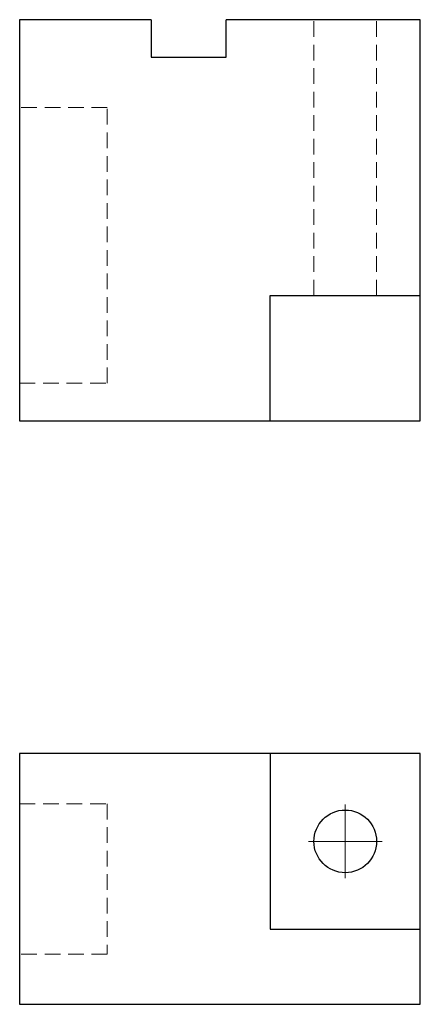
# Model space of a CAD drawing. Header units: inches. Extents: x 18.5 to 50.5, y 8.4 to 87.
import ezdxf

# ---------------------------------------------------------------- set-up
doc = ezdxf.new("R2010")
doc.units = ezdxf.units.IN
doc.header["$LTSCALE"] = 5
doc.header["$MEASUREMENT"] = 0
doc.linetypes.add('CENTER', pattern=[2, 1.25, -0.25, 0.25, -0.25])
doc.linetypes.add('HIDDEN', pattern=[0.375, 0.25, -0.125])
for name, color, linetype, lineweight in [('AM_0', 7, 'Continuous', 30), ('AM_3', 6, 'HIDDEN', 15), ('AM_7', 4, 'CENTER', 15)]:
    doc.layers.add(name, color=color, linetype=linetype, lineweight=lineweight)

msp = doc.modelspace()

# ---------------------------------------------------------------- linework, layer by layer
for p, q in [((38.461, 54.979), (38.461, 64.979)), ((38.461, 64.979), (50.461, 64.979)), ((38.461, 28.428), (38.461, 14.428)), ((38.461, 14.428), (50.461, 14.428))]:
    msp.add_line(p, q)
msp.add_lwpolyline([(28.961, 86.979), (18.461, 86.979), (18.461, 54.979), (50.461, 54.979), (50.461, 86.979), (34.961, 86.979)])
msp.add_lwpolyline([(18.461, 8.428), (50.461, 8.428), (50.461, 28.428), (18.461, 28.428)], close=True)
at = {"layer": 'AM_0'}
for p, q in [((28.961, 86.979), (28.961, 83.979)), ((34.961, 83.979), (34.961, 86.979)), ((28.961, 83.979), (34.961, 83.979))]:
    msp.add_line(p, q, dxfattribs=at)
msp.add_circle((44.461, 21.428), 2.5, dxfattribs=at)
at = {"layer": 'AM_3'}
for p, q in [((41.961, 64.979), (41.961, 86.979)), ((46.961, 64.979), (46.961, 86.979)), ((25.461, 79.979), (18.461, 79.979)), ((25.461, 57.979), (25.461, 79.979)), ((18.461, 57.979), (25.461, 57.979)), ((18.461, 24.428), (25.461, 24.428)), ((25.461, 24.428), (25.461, 12.428)), ((25.461, 12.428), (18.461, 12.428))]:
    msp.add_line(p, q, dxfattribs=at)
at = {"layer": 'AM_7'}
for q in [(44.461, 24.368), (41.521, 21.428), (47.401, 21.428), (44.461, 18.488)]:
    msp.add_line((44.461, 21.428), q, dxfattribs=at)

doc.saveas('drawing.dxf')
